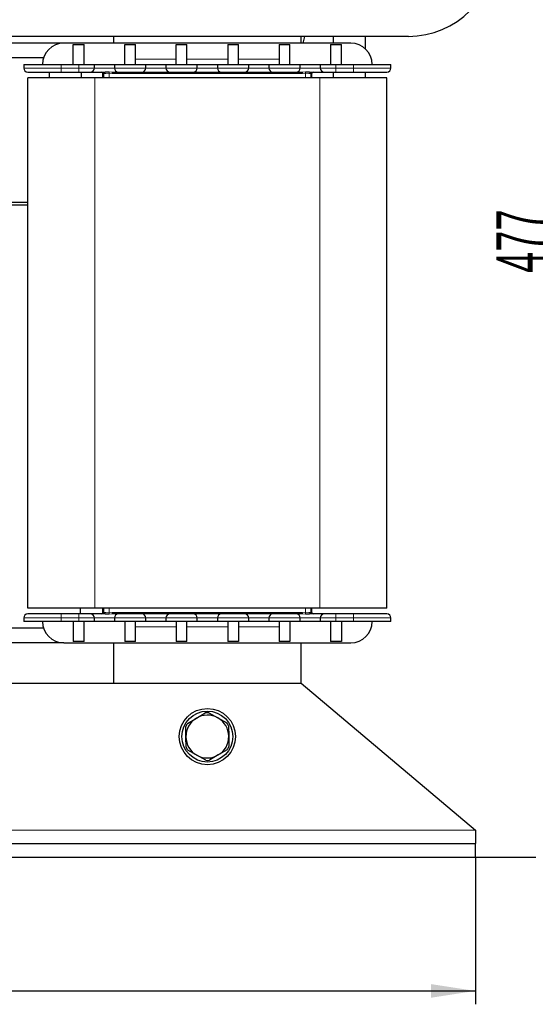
# Model space of a CAD drawing. Header units: millimetres. Extents: x 5 to 418, y 2 to 292.
# Tile 11 of 36: x 118 to 156, y 160 to 234. Entities that reach past the tile are written whole.
import ezdxf

# ---------------------------------------------------------------- set-up
doc = ezdxf.new("R2010")
doc.units = ezdxf.units.MM
doc.layers.add('SLD-0', color=7, linetype='Continuous')
doc.styles.add('SLDTEXTSTYLE0', font='TXT', dxfattribs={"width": 0.605})
doc.dimstyles.new('SLDDIMSTYLE0', dxfattribs={"dimtxt": 3.5, "dimasz": 3.302, "dimexe": 0, "dimexo": 0.0625, "dimgap": 0.875, "dimtad": 1, "dimlfac": 5, "dimrnd": 1e-09, "dimzin": 12, "dimdsep": 46, "dimtxsty": 'SLDTEXTSTYLE0', "dimsah": 1, "dimcen": 0.09, "dimadec": 0, "dimazin": 3, "dimtfac": 1, "dimtofl": 0, "dimtmove": 0, "dimatfit": 3, "dimfxl": 1, "dimfrac": 2, "dimtolj": 1, "dimtzin": 12, "dimarcsym": 0})
doc.dimstyles.new('SLDDIMSTYLE1', dxfattribs={"dimtxt": 3.5, "dimasz": 3.302, "dimexe": 0, "dimexo": 0.0625, "dimgap": 0.875, "dimtad": 1, "dimdec": 0, "dimlfac": 5, "dimrnd": 1e-09, "dimzin": 12, "dimdsep": 46, "dimtxsty": 'SLDTEXTSTYLE0', "dimsah": 1, "dimcen": 0.09, "dimadec": 0, "dimazin": 3, "dimtfac": 1, "dimtofl": 0, "dimtmove": 0, "dimatfit": 3, "dimfxl": 1, "dimfrac": 2, "dimtolj": 1, "dimtzin": 12, "dimarcsym": 0})

# ---------------------------------------------------------------- blocks, each defined once
blk = doc.blocks.new('_D')
at = {"layer": 'SLD-0', "color": 7}
for p, q in [((55.721, 171.185), (55.721, 160.185)), ((151.721, 171.185), (151.721, 160.185)), ((55.721, 161.185), (151.721, 161.185))]:
    blk.add_line(p, q, dxfattribs=at)
for points in [[(55.721, 161.185), (59.023, 160.677), (59.023, 161.693)], [(151.721, 161.185), (148.419, 161.693), (148.419, 160.677)]]:
    blk.add_solid(points, dxfattribs=at)
at = {"layer": 'SLD-0', "color": 7, "insert": (99.711, 165.697), "char_height": 3.5, "attachment_point": 1, "style": 'SLDTEXTSTYLE0'}
blk.add_mtext('480', dxfattribs=at)
blk = doc.blocks.new('_D_2')
at = {"layer": 'SLD-0', "color": 7}
for p, q in [((136.641, 266.49), (158.79, 266.49)), ((157.79, 266.49), (157.79, 171.185)), ((151.721, 171.185), (158.79, 171.185))]:
    blk.add_line(p, q, dxfattribs=at)
for points in [[(157.79, 266.49), (157.282, 263.188), (158.298, 263.188)], [(157.79, 171.185), (158.298, 174.487), (157.282, 174.487)]]:
    blk.add_solid(points, dxfattribs=at)
at = {"layer": 'SLD-0', "color": 7, "insert": (153.279, 214.827), "char_height": 3.5, "attachment_point": 1, "rotation": 90, "style": 'SLDTEXTSTYLE0'}
blk.add_mtext('477', dxfattribs=at)

msp = doc.modelspace()

# ---------------------------------------------------------------- linework, layer by layer
at = {"color": 7, "linetype": 'Continuous', "lineweight": 25}
for p, q in [((146.7213, 232.4848), (60.7213, 232.4848)), ((124.7213, 232.4848), (124.7213, 231.9848)), ((138.7213, 231.9848), (138.7213, 232.4848)), ((138.8628, 231.9848), (138.9953, 232.4848)), ((141.1213, 232.4848), (141.1213, 231.9848)), ((143.5213, 231.5467), (143.5213, 232.4848)), ((121.0213, 231.9848), (114.4213, 231.9848)), ((142.4213, 231.9848), (121.0213, 231.9848)), ((121.7213, 231.8848), (122.5213, 231.8848)), ((121.7213, 230.3848), (121.7213, 231.8848)), ((122.5213, 230.3848), (122.5213, 231.8848)), ((125.5613, 231.8848), (126.3613, 231.8848)), ((125.5613, 230.3848), (125.5613, 231.8848)), ((126.3613, 230.3848), (126.3613, 231.8848)), ((129.4013, 231.8848), (130.2013, 231.8848)), ((129.4013, 230.3848), (129.4013, 231.8848)), ((130.2013, 230.3848), (130.2013, 231.8848)), ((133.2413, 231.8848), (134.0413, 231.8848)), ((133.2413, 231.8848), (133.2413, 230.3848)), ((134.0413, 230.3848), (134.0413, 231.8848)), ((137.0813, 231.8848), (137.8813, 231.8848)), ((137.0813, 231.8848), (137.0813, 230.3848)), ((137.8813, 230.3848), (137.8813, 231.8848)), ((140.9213, 231.8848), (141.7213, 231.8848)), ((140.9213, 231.8848), (140.9213, 230.3848)), ((141.7213, 230.3848), (141.7213, 231.8848)), ((119.5015, 230.8848), (115.9412, 230.8848)), ((118.0213, 230.3848), (118.0213, 230.1248)), ((118.0213, 230.3848), (120.8213, 230.3848)), ((120.8213, 230.3848), (122.1313, 230.3848)), ((122.1313, 230.3848), (123.2913, 230.3848)), ((123.2913, 230.1248), (123.2913, 230.3848)), ((123.2913, 230.3848), (124.7913, 230.3848)), ((124.7913, 230.3848), (124.7913, 230.1248)), ((124.7913, 230.3848), (127.1313, 230.3848)), ((127.1313, 230.1248), (127.1313, 230.3848)), ((127.1313, 230.3848), (128.6313, 230.3848)), ((128.6313, 230.3848), (128.6313, 230.1248)), ((128.6313, 230.3848), (130.9713, 230.3848)), ((130.9713, 230.1248), (130.9713, 230.3848)), ((130.9713, 230.3848), (132.4713, 230.3848)), ((132.4713, 230.3848), (132.4713, 230.1248)), ((132.4713, 230.3848), (134.8113, 230.3848)), ((134.8113, 230.1248), (134.8113, 230.3848)), ((134.8113, 230.3848), (136.3113, 230.3848)), ((136.3113, 230.3848), (136.3113, 230.1248)), ((136.3113, 230.3848), (138.6513, 230.3848)), ((138.6513, 230.1248), (138.6513, 230.3848)), ((138.6513, 230.3848), (140.1513, 230.3848)), ((140.1513, 230.3848), (141.3113, 230.3848)), ((140.1513, 230.3848), (140.1513, 230.1248)), ((141.3113, 230.3848), (142.6213, 230.3848)), ((142.6213, 230.3848), (145.4213, 230.3848)), ((145.4213, 230.1248), (145.4213, 230.3848)), ((119.9213, 229.8248), (119.9213, 229.3848)), ((120.8213, 229.8248), (122.1313, 229.8248)), ((122.3213, 229.3848), (122.3213, 229.8248)), ((123.9313, 229.3848), (123.9313, 229.7248)), ((139.5113, 229.3848), (139.5113, 229.7248)), ((141.1213, 229.8248), (141.1213, 229.3848)), ((141.3113, 229.8248), (142.6213, 229.8248)), ((143.5213, 229.3848), (143.5213, 229.8248)), ((118.3213, 189.7848), (118.3213, 229.3848)), ((123.3213, 229.3848), (118.3213, 229.3848)), ((140.1213, 229.3848), (123.3213, 229.3848)), ((145.1213, 229.3848), (140.1213, 229.3848)), ((145.1213, 189.7848), (145.1213, 229.3848)), ((118.3213, 220.0748), (117.1213, 220.0748)), ((117.1213, 219.8948), (118.3213, 219.8948)), ((123.3213, 189.7848), (118.3213, 189.7848)), ((122.2213, 189.7848), (122.2213, 189.3448)), ((140.1213, 189.7848), (123.3213, 189.7848)), ((123.9313, 189.4448), (123.9313, 189.7848)), ((139.5113, 189.4448), (139.5113, 189.7848)), ((145.1213, 189.7848), (140.1213, 189.7848)), ((118.0213, 189.0448), (118.0213, 188.7848)), ((122.1313, 189.3448), (120.8213, 189.3448)), ((123.2913, 188.7848), (123.2913, 189.0448)), ((124.7913, 189.0448), (124.7913, 188.7848)), ((127.1313, 188.7848), (127.1313, 189.0448)), ((128.6313, 189.0448), (128.6313, 188.7848)), ((130.9713, 188.7848), (130.9713, 189.0448)), ((132.4713, 189.0448), (132.4713, 188.7848)), ((134.8113, 188.7848), (134.8113, 189.0448)), ((136.3113, 189.0448), (136.3113, 188.7848)), ((138.6513, 188.7848), (138.6513, 189.0448)), ((140.1513, 189.0448), (140.1513, 188.7848)), ((142.6213, 189.3448), (141.3113, 189.3448)), ((145.4213, 188.7848), (145.4213, 189.0448)), ((120.8213, 188.7848), (118.0213, 188.7848)), ((122.1313, 188.7848), (120.8213, 188.7848)), ((121.7213, 188.7848), (121.7213, 187.2848)), ((123.2913, 188.7848), (122.1313, 188.7848)), ((122.5213, 187.2848), (122.5213, 188.7848)), ((124.7913, 188.7848), (123.2913, 188.7848)), ((127.1313, 188.7848), (124.7913, 188.7848)), ((125.5613, 188.7848), (125.5613, 187.2848)), ((126.3613, 187.2848), (126.3613, 188.7848)), ((128.6313, 188.7848), (127.1313, 188.7848)), ((130.9713, 188.7848), (128.6313, 188.7848)), ((129.4013, 188.7848), (129.4013, 187.2848)), ((130.2013, 187.2848), (130.2013, 188.7848)), ((132.4713, 188.7848), (130.9713, 188.7848)), ((134.8113, 188.7848), (132.4713, 188.7848)), ((133.2413, 188.7848), (133.2413, 187.2848)), ((134.0413, 188.7848), (134.0413, 187.2848)), ((136.3113, 188.7848), (134.8113, 188.7848)), ((138.6513, 188.7848), (136.3113, 188.7848)), ((137.0813, 188.7848), (137.0813, 187.2848)), ((137.8813, 188.7848), (137.8813, 187.2848)), ((140.1513, 188.7848), (138.6513, 188.7848)), ((141.3113, 188.7848), (140.1513, 188.7848)), ((140.9213, 188.7848), (140.9213, 187.2848)), ((142.6213, 188.7848), (141.3113, 188.7848)), ((141.7213, 188.7848), (141.7213, 187.2848)), ((145.4213, 188.7848), (142.6213, 188.7848)), ((119.5015, 188.2848), (115.9412, 188.2848)), ((121.0213, 187.1848), (114.4213, 187.1848)), ((121.0213, 187.1848), (142.4213, 187.1848)), ((122.5213, 187.2848), (121.7213, 187.2848)), ((124.7213, 187.1848), (124.7213, 184.1848)), ((126.3613, 187.2848), (125.5613, 187.2848)), ((130.2013, 187.2848), (129.4013, 187.2848)), ((134.0413, 187.2848), (133.2413, 187.2848)), ((137.8813, 187.2848), (137.0813, 187.2848)), ((138.7213, 184.1848), (138.7213, 187.1848)), ((141.7213, 187.2848), (140.9213, 187.2848)), ((68.7213, 184.1848), (138.7213, 184.1848)), ((138.7213, 184.1848), (151.7213, 173.1848)), ((130.9047, 181.5608), (131.5696, 181.9553)), ((131.8305, 181.9585), (132.5046, 181.58)), ((130.1214, 180.1656), (130.1121, 180.9387)), ((130.2399, 181.1662), (130.9047, 181.5608)), ((132.5046, 181.58), (133.1788, 181.2015)), ((133.3119, 180.9772), (133.3212, 180.2041)), ((133.3212, 180.2041), (133.3305, 179.431)), ((130.1308, 179.3925), (130.1214, 180.1656)), ((130.9381, 178.7897), (130.2639, 179.1682)), ((131.6122, 178.4112), (130.9381, 178.7897)), ((132.5379, 178.8089), (131.8731, 178.4143)), ((133.2028, 179.2035), (132.5379, 178.8089)), ((151.7213, 173.1848), (151.7213, 172.1848)), ((55.7213, 172.1848), (151.7213, 172.1848)), ((151.7213, 171.1848), (151.7213, 172.1848)), ((55.7213, 171.1848), (151.7213, 171.1848))]:
    msp.add_line(p, q, dxfattribs=at)
at = {"color": 7, "linetype": 'Continuous', "lineweight": 18}
for p, q in [((120.8213, 230.1248), (120.8213, 230.3848)), ((122.1313, 230.3848), (122.1313, 230.1248)), ((126.3613, 230.7848), (129.4013, 230.7848)), ((130.2013, 230.7848), (133.2413, 230.7848)), ((134.0413, 230.7848), (137.0813, 230.7848)), ((141.3113, 230.1248), (141.3113, 230.3848)), ((142.6213, 230.3848), (142.6213, 230.1248)), ((118.0213, 230.1248), (120.8213, 230.1248)), ((120.8213, 230.1248), (120.8213, 229.8248)), ((122.1313, 230.1248), (120.8213, 230.1248)), ((122.1313, 230.1248), (123.2913, 230.1248)), ((122.1313, 230.1248), (122.1313, 229.8248)), ((124.7913, 230.1248), (123.2913, 230.1248)), ((123.9925, 229.7248), (123.9313, 229.7248)), ((123.9925, 229.7248), (123.9925, 229.3848)), ((124.0882, 229.7248), (123.9925, 229.7248)), ((124.6298, 229.7248), (124.3866, 229.7405)), ((124.3866, 229.3848), (124.3866, 229.7405)), ((124.3953, 229.8366), (124.6284, 229.8248)), ((138.8129, 229.7248), (124.6298, 229.7248)), ((124.7913, 230.1248), (127.1313, 230.1248)), ((128.6313, 230.1248), (127.1313, 230.1248)), ((128.6313, 230.1248), (130.9713, 230.1248)), ((132.4713, 230.1248), (130.9713, 230.1248)), ((132.4713, 230.1248), (134.8113, 230.1248)), ((136.3113, 230.1248), (134.8113, 230.1248)), ((136.3113, 230.1248), (138.6513, 230.1248)), ((140.1513, 230.1248), (138.6513, 230.1248)), ((139.056, 229.7405), (138.8129, 229.7248)), ((138.8143, 229.8248), (139.0474, 229.8366)), ((139.056, 229.7405), (139.056, 229.3848)), ((139.4501, 229.7248), (139.3545, 229.7248)), ((139.4501, 229.3848), (139.4501, 229.7248)), ((139.5113, 229.7248), (139.4501, 229.7248)), ((140.1513, 230.1248), (141.3113, 230.1248)), ((141.3113, 230.1248), (141.3113, 229.8248)), ((142.6213, 230.1248), (141.3113, 230.1248)), ((142.6213, 230.1248), (142.6213, 229.8248)), ((142.6213, 230.1248), (145.4213, 230.1248)), ((123.3213, 189.7848), (123.3213, 229.3848)), ((140.1213, 189.7848), (140.1213, 229.3848)), ((123.9925, 189.7848), (123.9925, 189.4448)), ((124.3866, 189.4292), (124.3866, 189.7848)), ((139.056, 189.7848), (139.056, 189.4292)), ((139.4501, 189.4448), (139.4501, 189.7848)), ((120.8213, 189.0448), (118.0213, 189.0448)), ((120.8213, 189.0448), (120.8213, 189.3448)), ((120.8213, 189.0448), (122.1313, 189.0448)), ((120.8213, 188.7848), (120.8213, 189.0448)), ((122.1313, 189.0448), (122.1313, 189.3448)), ((123.2913, 189.0448), (122.1313, 189.0448)), ((122.1313, 189.0448), (122.1313, 188.7848)), ((123.2913, 189.0448), (124.7913, 189.0448)), ((123.9313, 189.4448), (123.9925, 189.4448)), ((123.9925, 189.4448), (124.0882, 189.4448)), ((124.3866, 189.4292), (124.6298, 189.4448)), ((124.6284, 189.3448), (124.3953, 189.3331)), ((124.6298, 189.4448), (138.8129, 189.4448)), ((127.1313, 189.0448), (124.7913, 189.0448)), ((127.1313, 189.0448), (128.6313, 189.0448)), ((130.9713, 189.0448), (128.6313, 189.0448)), ((130.9713, 189.0448), (132.4713, 189.0448)), ((134.8113, 189.0448), (132.4713, 189.0448)), ((134.8113, 189.0448), (136.3113, 189.0448)), ((138.6513, 189.0448), (136.3113, 189.0448)), ((138.6513, 189.0448), (140.1513, 189.0448)), ((138.8129, 189.4448), (139.056, 189.4292)), ((139.0474, 189.3331), (138.8143, 189.3448)), ((139.3545, 189.4448), (139.4501, 189.4448)), ((139.4501, 189.4448), (139.5113, 189.4448)), ((141.3113, 189.0448), (140.1513, 189.0448)), ((141.3113, 189.0448), (141.3113, 189.3448)), ((141.3113, 189.0448), (142.6213, 189.0448)), ((141.3113, 188.7848), (141.3113, 189.0448)), ((142.6213, 189.0448), (142.6213, 189.3448)), ((145.4213, 189.0448), (142.6213, 189.0448)), ((142.6213, 189.0448), (142.6213, 188.7848)), ((129.4013, 188.3848), (126.3613, 188.3848)), ((133.2413, 188.3848), (130.2013, 188.3848)), ((137.0813, 188.3848), (134.0413, 188.3848)), ((55.7213, 173.1848), (151.7213, 173.1848))]:
    msp.add_line(p, q, dxfattribs=at)
at = {"color": 7, "linetype": 'Continuous', "lineweight": 25}
for radius in [2.1, 1.9]:
    msp.add_circle((131.7213, 180.1848), radius, dxfattribs=at)
for centre, radius, start, end in [((146.7213, 238.9848), 6.5, 270, 90), ((121.0213, 230.3848), 1.6, 90, 180), ((142.4213, 230.3848), 1.6, 0, 90), ((118.3213, 230.1248), 0.3, 180, 270), ((122.9913, 230.1248), 0.3, 270, 0), ((123.8313, 229.7248), 0.1, 0, 90), ((125.0913, 230.1248), 0.3, 180, 270), ((126.8313, 230.1248), 0.3, 270, 0), ((128.9313, 230.1248), 0.3, 180, 270), ((130.6713, 230.1248), 0.3, 270, 0), ((132.7713, 230.1248), 0.3, 180, 270), ((134.5113, 230.1248), 0.3, 270, 0), ((136.6113, 230.1248), 0.3, 180, 270), ((138.3513, 230.1248), 0.3, 270, 0), ((139.6113, 229.7248), 0.1, 90, 180), ((140.4513, 230.1248), 0.3, 180, 270), ((145.1213, 230.1248), 0.3, 270, 0), ((118.3213, 189.0448), 0.3, 90, 180), ((122.9913, 189.0448), 0.3, 0, 90), ((123.8313, 189.4448), 0.1, 270, 0), ((125.0913, 189.0448), 0.3, 90, 180), ((126.8313, 189.0448), 0.3, 0, 90), ((128.9313, 189.0448), 0.3, 90, 180), ((130.6713, 189.0448), 0.3, 0, 90), ((132.7713, 189.0448), 0.3, 90, 180), ((134.5113, 189.0448), 0.3, 0, 90), ((136.6113, 189.0448), 0.3, 90, 180), ((138.3513, 189.0448), 0.3, 0, 90), ((139.6113, 189.4448), 0.1, 180, 270), ((140.4513, 189.0448), 0.3, 90, 180), ((145.1213, 189.0448), 0.3, 0, 90), ((121.0213, 188.7848), 1.6, 180, 270), ((142.4213, 188.7848), 1.6, 270, 0), ((131.7213, 180.1848), 1.6, 60.689359, 120.689359), ((131.7213, 180.1848), 1.777, 86.479464, 94.899254), ((131.7213, 180.1848), 1.777, 146.479464, 154.899254), ((131.7213, 180.1848), 1.6, 120.689359, 180.689359), ((131.7213, 180.1848), 1.6, 0.689359, 60.689359), ((131.7213, 180.1848), 1.777, 26.479464, 34.899254), ((131.7213, 180.1848), 1.6, 300.689359, 0.689359), ((131.7213, 180.1848), 1.6, 180.689359, 240.689359), ((131.7213, 180.1848), 1.777, 206.479464, 214.899254), ((131.7213, 180.1848), 1.6, 240.689359, 300.689359), ((131.7213, 180.1848), 1.777, 326.479464, 334.899254), ((131.7213, 180.1848), 1.777, 266.479464, 274.899254)]:
    msp.add_arc(centre, radius, start, end, dxfattribs=at)
at = {"color": 7, "linetype": 'Continuous', "lineweight": 18}
for centre, radius, start, end in [((123.8925, 229.7248), 0.1, 359.999404, 89.999404), ((123.9982, 229.7354), 0.0905, 353.323673, 81.211133), ((121.5907, 230.0408), 2.812, 353.868224, 355.834163), ((122.8749, 229.7498), 1.7551, 359.183991, 2.449354), ((140.5677, 229.7498), 1.7551, 177.550646, 180.816009), ((141.852, 230.0408), 2.812, 184.165837, 186.131776), ((139.4444, 229.7354), 0.0905, 98.788867, 186.676327), ((139.5501, 229.7248), 0.1, 90.000596, 180.000596), ((123.8925, 189.4448), 0.1, 270.000596, 0.000596), ((123.9982, 189.4343), 0.0905, 278.788867, 6.676327), ((121.5907, 189.1288), 2.812, 4.165837, 6.131776), ((122.8749, 189.4198), 1.7551, 357.550646, 0.816009), ((140.5677, 189.4198), 1.7551, 179.183991, 182.449354), ((141.852, 189.1288), 2.812, 173.868224, 175.834163), ((139.4444, 189.4343), 0.0905, 173.323673, 261.211133), ((139.5501, 189.4448), 0.1, 179.999404, 269.999404)]:
    msp.add_arc(centre, radius, start, end, dxfattribs=at)
at = {"color": 7, "linetype": 'Continuous', "lineweight": 25}
for points, knots in [([(118.3213, 229.8248), (118.3294, 229.8248), (118.3462, 229.8248), (118.4852, 229.8248), (118.7159, 229.8248), (119.0411, 229.8248), (119.4408, 229.8248), (119.8888, 229.8248), (120.3548, 229.8248), (120.6689, 229.8248), (120.8213, 229.8248)], [0, 0, 0, 0, 0.116516, 0.2400113, 0.3686408, 0.5, 0.6313592, 0.7599887, 0.883484, 1, 1, 1, 1]), ([(122.1313, 229.8248), (122.2395, 229.8248), (122.4059, 229.8248), (122.6062, 229.8248), (122.7439, 229.8248), (122.8549, 229.8248), (122.9622, 229.8248), (122.9798, 229.8248), (122.9913, 229.8248)], [0, 0, 0, 0, 0.2394568, 0.3683607, 0.5, 0.6316393, 0.7605432, 1, 1, 1, 1]), ([(122.9913, 229.8248), (123.0049, 229.8248), (123.0257, 229.8248), (123.1523, 229.8248), (123.2832, 229.8248), (123.4461, 229.8248), (123.6835, 229.8248), (123.8826, 229.8248), (124.0121, 229.8248)], [0, 0, 0, 0, 0.2398381, 0.3686053, 0.5, 0.6313947, 0.7601619, 1, 1, 1, 1]), ([(124.6284, 229.8248), (124.695, 229.8248), (124.8302, 229.8248), (124.9768, 229.8248), (125.0736, 229.8248), (125.0855, 229.8248), (125.0913, 229.8248)], [0, 0, 0, 0, 0.2462301, 0.5, 0.7537699, 1, 1, 1, 1]), ([(125.0913, 229.8248), (125.103, 229.8248), (125.1208, 229.8248), (125.2293, 229.8248), (125.3416, 229.8248), (125.481, 229.8248), (125.6835, 229.8248), (125.9613, 229.8248), (126.2391, 229.8248), (126.4417, 229.8248), (126.5811, 229.8248), (126.6933, 229.8248), (126.8018, 229.8248), (126.8197, 229.8248), (126.8313, 229.8248)], [0, 0, 0, 0, 0.11972842, 0.18418033, 0.25, 0.31581967, 0.38027158, 0.5, 0.61972842, 0.68418033, 0.75, 0.81581967, 0.88027158, 1, 1, 1, 1]), ([(126.8313, 229.8248), (126.8454, 229.8248), (126.8669, 229.8248), (126.9979, 229.8248), (127.1334, 229.8248), (127.3016, 229.8248), (127.5461, 229.8248), (127.8813, 229.8248), (128.2166, 229.8248), (128.4611, 229.8248), (128.6293, 229.8248), (128.7648, 229.8248), (128.8957, 229.8248), (128.9173, 229.8248), (128.9313, 229.8248)], [0, 0, 0, 0, 0.1197284, 0.1841803, 0.25, 0.3158197, 0.3802716, 0.5, 0.6197284, 0.6841803, 0.75, 0.8158197, 0.8802716, 1, 1, 1, 1]), ([(128.9313, 229.8248), (128.943, 229.8248), (128.9608, 229.8248), (129.0693, 229.8248), (129.1816, 229.8248), (129.321, 229.8248), (129.5235, 229.8248), (129.8013, 229.8248), (130.0791, 229.8248), (130.2817, 229.8248), (130.4211, 229.8248), (130.5333, 229.8248), (130.6418, 229.8248), (130.6597, 229.8248), (130.6713, 229.8248)], [0, 0, 0, 0, 0.11972842, 0.18418033, 0.25, 0.31581967, 0.38027158, 0.5, 0.61972842, 0.68418033, 0.75, 0.81581967, 0.88027158, 1, 1, 1, 1]), ([(130.6713, 229.8248), (130.6854, 229.8248), (130.7069, 229.8248), (130.8379, 229.8248), (130.9734, 229.8248), (131.1416, 229.8248), (131.3861, 229.8248), (131.7213, 229.8248), (132.0566, 229.8248), (132.3011, 229.8248), (132.4693, 229.8248), (132.6048, 229.8248), (132.7357, 229.8248), (132.7573, 229.8248), (132.7713, 229.8248)], [0, 0, 0, 0, 0.1197284, 0.1841803, 0.25, 0.3158197, 0.3802716, 0.5, 0.6197284, 0.6841803, 0.75, 0.8158197, 0.8802716, 1, 1, 1, 1]), ([(132.7713, 229.8248), (132.783, 229.8248), (132.8008, 229.8248), (132.9093, 229.8248), (133.0216, 229.8248), (133.161, 229.8248), (133.3635, 229.8248), (133.6413, 229.8248), (133.9191, 229.8248), (134.1217, 229.8248), (134.2611, 229.8248), (134.3733, 229.8248), (134.4818, 229.8248), (134.4997, 229.8248), (134.5113, 229.8248)], [0, 0, 0, 0, 0.11972842, 0.18418033, 0.25, 0.31581967, 0.38027158, 0.5, 0.61972842, 0.68418033, 0.75, 0.81581967, 0.88027158, 1, 1, 1, 1]), ([(134.5113, 229.8248), (134.5254, 229.8248), (134.5469, 229.8248), (134.6779, 229.8248), (134.8134, 229.8248), (134.9816, 229.8248), (135.2261, 229.8248), (135.5613, 229.8248), (135.8966, 229.8248), (136.1411, 229.8248), (136.3093, 229.8248), (136.4448, 229.8248), (136.5757, 229.8248), (136.5973, 229.8248), (136.6113, 229.8248)], [0, 0, 0, 0, 0.1197284, 0.1841803, 0.25, 0.3158197, 0.3802716, 0.5, 0.6197284, 0.6841803, 0.75, 0.8158197, 0.8802716, 1, 1, 1, 1]), ([(136.6113, 229.8248), (136.623, 229.8248), (136.6408, 229.8248), (136.7493, 229.8248), (136.8616, 229.8248), (137.001, 229.8248), (137.2035, 229.8248), (137.4813, 229.8248), (137.7591, 229.8248), (137.9617, 229.8248), (138.1011, 229.8248), (138.2133, 229.8248), (138.3218, 229.8248), (138.3397, 229.8248), (138.3513, 229.8248)], [0, 0, 0, 0, 0.11972842, 0.18418033, 0.25, 0.31581967, 0.38027158, 0.5, 0.61972842, 0.68418033, 0.75, 0.81581967, 0.88027158, 1, 1, 1, 1]), ([(138.3513, 229.8248), (138.3572, 229.8248), (138.3691, 229.8248), (138.4659, 229.8248), (138.6124, 229.8248), (138.7477, 229.8248), (138.8143, 229.8248)], [0, 0, 0, 0, 0.2462301, 0.5, 0.7537699, 1, 1, 1, 1]), ([(139.4306, 229.8248), (139.5601, 229.8248), (139.7591, 229.8248), (139.9966, 229.8248), (140.1594, 229.8248), (140.2903, 229.8248), (140.4169, 229.8248), (140.4378, 229.8248), (140.4513, 229.8248)], [0, 0, 0, 0, 0.2398381, 0.3686053, 0.5, 0.6313947, 0.7601619, 1, 1, 1, 1]), ([(140.4513, 229.8248), (140.4628, 229.8248), (140.4805, 229.8248), (140.5877, 229.8248), (140.6987, 229.8248), (140.8365, 229.8248), (141.0367, 229.8248), (141.2031, 229.8248), (141.3113, 229.8248)], [0, 0, 0, 0, 0.2394568, 0.3683607, 0.5, 0.6316393, 0.7605432, 1, 1, 1, 1]), ([(142.6213, 229.8248), (142.7738, 229.8248), (143.0879, 229.8248), (143.5538, 229.8248), (144.0019, 229.8248), (144.4016, 229.8248), (144.7268, 229.8248), (144.9574, 229.8248), (145.0965, 229.8248), (145.1132, 229.8248), (145.1213, 229.8248)], [0, 0, 0, 0, 0.116516, 0.2400113, 0.3686408, 0.5, 0.6313592, 0.7599887, 0.883484, 1, 1, 1, 1]), ([(120.8213, 189.3448), (120.6689, 189.3448), (120.3548, 189.3448), (119.8888, 189.3448), (119.4408, 189.3448), (119.0411, 189.3448), (118.7159, 189.3448), (118.4852, 189.3448), (118.3462, 189.3448), (118.3294, 189.3448), (118.3213, 189.3448)], [0, 0, 0, 0, 0.116516, 0.2400113, 0.3686408, 0.5, 0.6313592, 0.7599887, 0.883484, 1, 1, 1, 1]), ([(122.9913, 189.3448), (122.9798, 189.3448), (122.9622, 189.3448), (122.8549, 189.3448), (122.7439, 189.3448), (122.6062, 189.3448), (122.4059, 189.3448), (122.2395, 189.3448), (122.1313, 189.3448)], [0, 0, 0, 0, 0.2394568, 0.3683607, 0.5, 0.6316393, 0.7605432, 1, 1, 1, 1]), ([(124.0121, 189.3448), (123.8826, 189.3448), (123.6835, 189.3448), (123.4461, 189.3448), (123.2832, 189.3448), (123.1523, 189.3448), (123.0257, 189.3448), (123.0049, 189.3448), (122.9913, 189.3448)], [0, 0, 0, 0, 0.2398381, 0.3686053, 0.5, 0.6313947, 0.7601619, 1, 1, 1, 1]), ([(125.0913, 189.3448), (125.0855, 189.3448), (125.0736, 189.3448), (124.9768, 189.3448), (124.8302, 189.3448), (124.695, 189.3448), (124.6284, 189.3448)], [0, 0, 0, 0, 0.2462301, 0.5, 0.7537699, 1, 1, 1, 1]), ([(126.8313, 189.3448), (126.8197, 189.3448), (126.8018, 189.3448), (126.6933, 189.3448), (126.5811, 189.3448), (126.4417, 189.3448), (126.2391, 189.3448), (125.9613, 189.3448), (125.6835, 189.3448), (125.481, 189.3448), (125.3416, 189.3448), (125.2293, 189.3448), (125.1208, 189.3448), (125.103, 189.3448), (125.0913, 189.3448)], [0, 0, 0, 0, 0.11972842, 0.18418033, 0.25, 0.31581967, 0.38027158, 0.5, 0.61972842, 0.68418033, 0.75, 0.81581967, 0.88027158, 1, 1, 1, 1]), ([(128.9313, 189.3448), (128.9173, 189.3448), (128.8957, 189.3448), (128.7648, 189.3448), (128.6293, 189.3448), (128.4611, 189.3448), (128.2166, 189.3448), (127.8813, 189.3448), (127.5461, 189.3448), (127.3016, 189.3448), (127.1334, 189.3448), (126.9979, 189.3448), (126.8669, 189.3448), (126.8454, 189.3448), (126.8313, 189.3448)], [0, 0, 0, 0, 0.1197284, 0.1841803, 0.25, 0.3158197, 0.3802716, 0.5, 0.6197284, 0.6841803, 0.75, 0.8158197, 0.8802716, 1, 1, 1, 1]), ([(130.6713, 189.3448), (130.6597, 189.3448), (130.6418, 189.3448), (130.5333, 189.3448), (130.4211, 189.3448), (130.2817, 189.3448), (130.0791, 189.3448), (129.8013, 189.3448), (129.5235, 189.3448), (129.321, 189.3448), (129.1816, 189.3448), (129.0693, 189.3448), (128.9608, 189.3448), (128.943, 189.3448), (128.9313, 189.3448)], [0, 0, 0, 0, 0.1197284, 0.1841803, 0.25, 0.3158197, 0.3802716, 0.5, 0.6197284, 0.6841803, 0.75, 0.8158197, 0.8802716, 1, 1, 1, 1]), ([(132.7713, 189.3448), (132.7573, 189.3448), (132.7357, 189.3448), (132.6048, 189.3448), (132.4693, 189.3448), (132.3011, 189.3448), (132.0566, 189.3448), (131.7213, 189.3448), (131.3861, 189.3448), (131.1416, 189.3448), (130.9734, 189.3448), (130.8379, 189.3448), (130.7069, 189.3448), (130.6854, 189.3448), (130.6713, 189.3448)], [0, 0, 0, 0, 0.1197284, 0.1841803, 0.25, 0.3158197, 0.3802716, 0.5, 0.6197284, 0.6841803, 0.75, 0.8158197, 0.8802716, 1, 1, 1, 1]), ([(134.5113, 189.3448), (134.4997, 189.3448), (134.4818, 189.3448), (134.3733, 189.3448), (134.2611, 189.3448), (134.1217, 189.3448), (133.9191, 189.3448), (133.6413, 189.3448), (133.3635, 189.3448), (133.161, 189.3448), (133.0216, 189.3448), (132.9093, 189.3448), (132.8008, 189.3448), (132.783, 189.3448), (132.7713, 189.3448)], [0, 0, 0, 0, 0.11972842, 0.18418033, 0.25, 0.31581967, 0.38027158, 0.5, 0.61972842, 0.68418033, 0.75, 0.81581967, 0.88027158, 1, 1, 1, 1]), ([(136.6113, 189.3448), (136.5973, 189.3448), (136.5757, 189.3448), (136.4448, 189.3448), (136.3093, 189.3448), (136.1411, 189.3448), (135.8966, 189.3448), (135.5613, 189.3448), (135.2261, 189.3448), (134.9816, 189.3448), (134.8134, 189.3448), (134.6779, 189.3448), (134.5469, 189.3448), (134.5254, 189.3448), (134.5113, 189.3448)], [0, 0, 0, 0, 0.1197284, 0.1841803, 0.25, 0.3158197, 0.3802716, 0.5, 0.6197284, 0.6841803, 0.75, 0.8158197, 0.8802716, 1, 1, 1, 1]), ([(138.3513, 189.3448), (138.3397, 189.3448), (138.3218, 189.3448), (138.2133, 189.3448), (138.1011, 189.3448), (137.9617, 189.3448), (137.7591, 189.3448), (137.4813, 189.3448), (137.2035, 189.3448), (137.001, 189.3448), (136.8616, 189.3448), (136.7493, 189.3448), (136.6408, 189.3448), (136.623, 189.3448), (136.6113, 189.3448)], [0, 0, 0, 0, 0.1197284, 0.1841803, 0.25, 0.3158197, 0.3802716, 0.5, 0.6197284, 0.6841803, 0.75, 0.8158197, 0.8802716, 1, 1, 1, 1]), ([(138.8143, 189.3448), (138.7477, 189.3448), (138.6124, 189.3448), (138.4659, 189.3448), (138.3691, 189.3448), (138.3572, 189.3448), (138.3513, 189.3448)], [0, 0, 0, 0, 0.2462301, 0.5, 0.7537699, 1, 1, 1, 1]), ([(140.4513, 189.3448), (140.4378, 189.3448), (140.4169, 189.3448), (140.2903, 189.3448), (140.1594, 189.3448), (139.9966, 189.3448), (139.7591, 189.3448), (139.5601, 189.3448), (139.4306, 189.3448)], [0, 0, 0, 0, 0.2398381, 0.3686053, 0.5, 0.6313947, 0.7601619, 1, 1, 1, 1]), ([(141.3113, 189.3448), (141.2031, 189.3448), (141.0367, 189.3448), (140.8365, 189.3448), (140.6987, 189.3448), (140.5877, 189.3448), (140.4805, 189.3448), (140.4628, 189.3448), (140.4513, 189.3448)], [0, 0, 0, 0, 0.2394568, 0.3683607, 0.5, 0.6316393, 0.7605432, 1, 1, 1, 1]), ([(145.1213, 189.3448), (145.1132, 189.3448), (145.0965, 189.3448), (144.9574, 189.3448), (144.7268, 189.3448), (144.4016, 189.3448), (144.0019, 189.3448), (143.5538, 189.3448), (143.0879, 189.3448), (142.7738, 189.3448), (142.6213, 189.3448)], [0, 0, 0, 0, 0.116516, 0.2400113, 0.3686408, 0.5, 0.6313592, 0.7599887, 0.883484, 1, 1, 1, 1])]:
    msp.add_open_spline(points, degree=3, knots=knots, dxfattribs=at)
at = {"color": 7, "linetype": 'Continuous', "lineweight": 18}
for points, knots in [([(124.0121, 229.8248), (124.0704, 229.8308), (124.1872, 229.8428), (124.3258, 229.8387), (124.3953, 229.8366)], [0, 0, 0, 0, 0.4988667, 1, 1, 1, 1]), ([(124.3866, 229.7405), (124.3584, 229.7435), (124.3019, 229.7496), (124.2342, 229.7449), (124.1883, 229.7379), (124.166, 229.7342), (124.1546, 229.7322), (124.1286, 229.7278), (124.1079, 229.7263), (124.0882, 229.7248)], [0, 0, 0, 0, 0.2491177, 0.4992911, 0.6240253, 0.711085, 0.7364317, 0.7496506, 1, 1, 1, 1]), ([(139.0474, 229.8366), (139.1168, 229.8387), (139.2554, 229.8428), (139.3722, 229.8308), (139.4306, 229.8248)], [0, 0, 0, 0, 0.5005841, 1, 1, 1, 1]), ([(139.3545, 229.7248), (139.3348, 229.7263), (139.3141, 229.7278), (139.269, 229.7355), (139.2206, 229.744), (139.1408, 229.7496), (139.0843, 229.7435), (139.056, 229.7405)], [0, 0, 0, 0, 0.2504286, 0.2636686, 0.5005509, 0.7508035, 1, 1, 1, 1]), ([(124.3953, 189.3331), (124.3259, 189.331), (124.1873, 189.3268), (124.0704, 189.3388), (124.0121, 189.3448)], [0, 0, 0, 0, 0.5005841, 1, 1, 1, 1]), ([(124.0882, 189.4448), (124.1079, 189.4434), (124.1286, 189.4419), (124.1736, 189.4342), (124.2221, 189.4257), (124.3019, 189.4201), (124.3584, 189.4262), (124.3866, 189.4292)], [0, 0, 0, 0, 0.2504286, 0.2636686, 0.5005509, 0.7508035, 1, 1, 1, 1]), ([(139.4306, 189.3448), (139.3723, 189.3389), (139.2555, 189.3269), (139.1168, 189.331), (139.0474, 189.3331)], [0, 0, 0, 0, 0.49886658, 1, 1, 1, 1]), ([(139.056, 189.4292), (139.0842, 189.4262), (139.1408, 189.4201), (139.2085, 189.4248), (139.2543, 189.4318), (139.2766, 189.4355), (139.2881, 189.4375), (139.3141, 189.4419), (139.3348, 189.4434), (139.3545, 189.4448)], [0, 0, 0, 0, 0.24911765, 0.49929113, 0.62402534, 0.71108503, 0.7364317, 0.74965063, 1, 1, 1, 1])]:
    msp.add_open_spline(points, degree=3, knots=knots, dxfattribs=at)

# ---------------------------------------------------------------- dimensions: what is measured, and where the dimension line sits
at = {"layer": 'SLD-0', "color": 7}
dim = msp.add_linear_dim(base=(157.7904, 171.1848), p1=(136.6413, 266.4898), p2=(151.7213, 171.1848), angle=90, dimstyle='SLDDIMSTYLE1', dxfattribs=at)
dim.commit()
dim.dimension.update_dxf_attribs({"geometry": '_D_2', "text_midpoint": (157.7904, 218.8373), "dimtype": 160})
dim = msp.add_linear_dim(base=(151.7213, 161.1848), p1=(55.7213, 171.1848), p2=(151.7213, 171.1848), dimstyle='SLDDIMSTYLE0', dxfattribs=at)
dim.commit()
dim.dimension.update_dxf_attribs({"geometry": '_D', "text_midpoint": (103.7213, 161.1848), "dimtype": 160})

doc.saveas('drawing.dxf')
